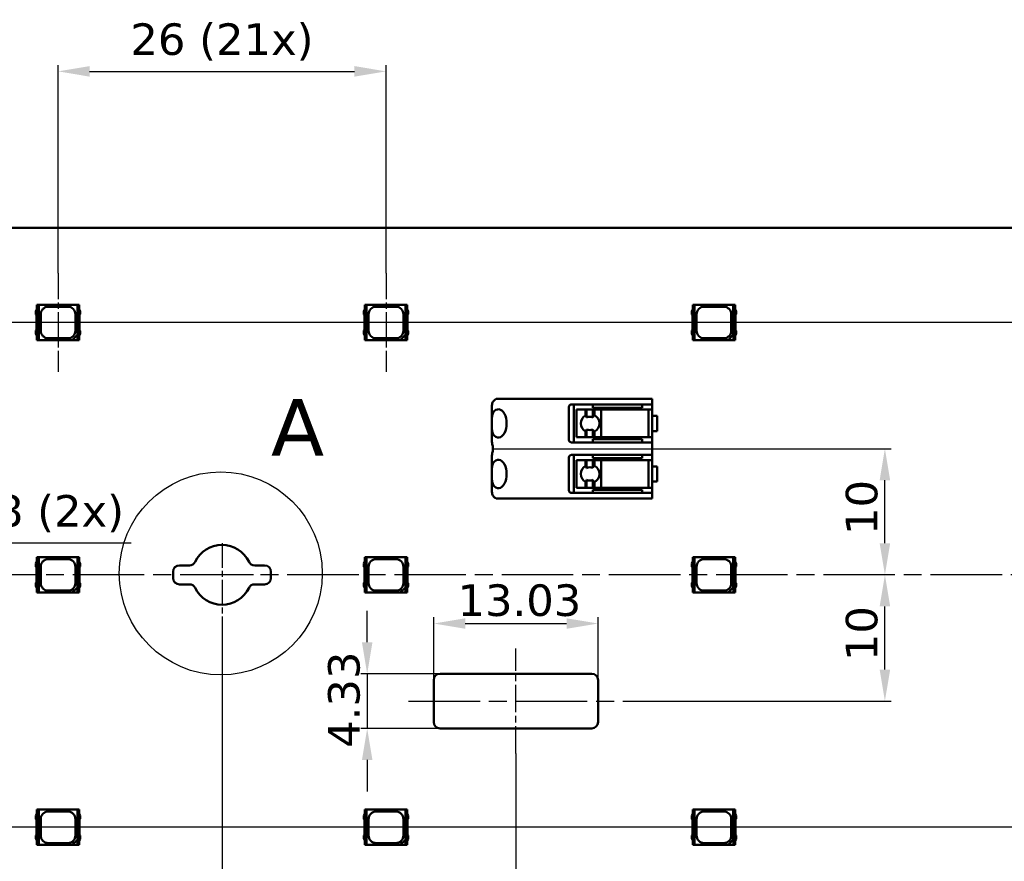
# Model space of a CAD drawing. Header units: millimetres. Extents: x 0 to 841, y 0 to 590.
# Tile 9 of 26: x 192 to 270, y 300 to 367. Entities that reach past the tile are written whole.
import ezdxf

# ---------------------------------------------------------------- set-up
doc = ezdxf.new("R2010")
doc.units = ezdxf.units.MM
doc.linetypes.add('CHAIN', pattern=[0.3543, 0.2362, -0.0295, 0.0591, -0.0295])
doc.linetypes.add('LONG_DASH_DOTTED', pattern=[0.3001, 0.2362, -0.0295, 0.0049, -0.0295])
for name, color, linetype, lineweight in [('Center Mark(ISO)', 7, 'LONG_DASH_DOTTED', 25), ('Centerline(ISO)', 7, 'Continuous', 25), ('Detail Circle Lines(ISO)', 7, 'Continuous', 25), ('Dimensions(ISO)', 7, 'Continuous', 25), ('Visible Edges(ISO)', 7, 'Continuous', 50)]:
    doc.layers.add(name, color=color, linetype=linetype, lineweight=lineweight)
doc.styles.add('Philips-dimensions', font='verdana.ttf')
doc.styles.add('Philips-tekstBigText', font='verdana.ttf')
doc.dimstyles.new('Philips-Oss', dxfattribs={"dimtxt": 2.5, "dimasz": 2.5, "dimexe": 0.5, "dimexo": 0, "dimgap": 0.5, "dimtad": 1, "dimtoh": 1, "dimrnd": 1e-08, "dimdsep": 46, "dimtxsty": 'Philips-dimensions', "dimcen": 0.09, "dimdle": 10, "dimclrd": 7, "dimclre": 7, "dimclrt": 7, "dimazin": 2, "dimtfac": 1, "dimtmove": 0, "dimatfit": 3, "dimfxl": 1, "dimtolj": 1, "dimlwd": 25, "dimlwe": 25, "dimarcsym": 0})

# ---------------------------------------------------------------- blocks, each defined once
blk = doc.blocks.new('*D23')
at = {"layer": 'Defpoints', "color": 0, "linetype": 'Continuous', "transparency": 16777216}
for p in [(229.313, 332.953), (260.388, 332.953), (268.624, 322.953)]:
    blk.add_point(p, dxfattribs=at)
at = {"layer": 'Dimensions(ISO)', "color": 7, "linetype": 'Continuous', "lineweight": 25, "transparency": 16777216}
for p, q in [((229.313, 332.953), (260.888, 332.953)), ((260.388, 325.453), (260.388, 330.453))]:
    blk.add_line(p, q, dxfattribs=at)
at = {"layer": 'Dimensions(ISO)', "color": 7, "linetype": 'Continuous', "transparency": 16777216}
for points in [[(259.972, 330.453), (260.805, 330.453), (260.388, 332.953)], [(259.972, 325.453), (260.805, 325.453), (260.388, 322.953)]]:
    blk.add_solid(points, dxfattribs=at)
at = {"layer": 'Dimensions(ISO)', "color": 7, "linetype": 'Continuous', "lineweight": 25, "transparency": 16777216, "insert": (257.286, 326.114), "char_height": 2.5, "attachment_point": 1, "rotation": 90, "style": 'Philips-dimensions'}
blk.add_mtext('\\A1;10', dxfattribs=at)
blk = doc.blocks.new('*D26')
at = {"layer": 'Defpoints', "color": 0, "linetype": 'Continuous', "transparency": 16777216}
for p in [(180.135, 336.953), (180.135, 328.953), (186.904, 328.953)]:
    blk.add_point(p, dxfattribs=at)
at = {"layer": 'Dimensions(ISO)', "color": 7, "linetype": 'Continuous', "lineweight": 25, "transparency": 16777216}
for p, q in [((180.135, 336.953), (187.404, 336.953)), ((186.904, 334.453), (186.904, 331.453)), ((180.135, 328.953), (187.404, 328.953)), ((186.904, 325.475), (186.904, 328.953)), ((200.634, 325.475), (186.904, 325.475))]:
    blk.add_line(p, q, dxfattribs=at)
at = {"layer": 'Dimensions(ISO)', "color": 7, "linetype": 'Continuous', "transparency": 16777216}
for points in [[(186.487, 334.453), (187.321, 334.453), (186.904, 336.953)], [(186.487, 331.453), (187.321, 331.453), (186.904, 328.953)]]:
    blk.add_solid(points, dxfattribs=at)
at = {"layer": 'Dimensions(ISO)', "color": 7, "linetype": 'Continuous', "lineweight": 25, "transparency": 16777216, "insert": (189.904, 329.279), "char_height": 2.5, "attachment_point": 1, "style": 'Philips-dimensions'}
blk.add_mtext('\\A1;\\fVerdana|b0|i0;\\H2.5000;8 (2x)', dxfattribs=at)
blk = doc.blocks.new('*D28')
at = {"layer": 'Defpoints', "color": 0, "linetype": 'Continuous', "transparency": 16777216}
for p in [(231.135, 308.79), (652.534, 308.79), (652.534, 265.115)]:
    blk.add_point(p, dxfattribs=at)
at = {"layer": 'Dimensions(ISO)', "color": 7, "linetype": 'Continuous', "lineweight": 25, "transparency": 16777216}
for p, q in [((231.135, 308.79), (231.135, 264.615)), ((652.534, 308.79), (652.534, 264.615)), ((233.635, 265.115), (650.034, 265.115))]:
    blk.add_line(p, q, dxfattribs=at)
at = {"layer": 'Dimensions(ISO)', "color": 7, "linetype": 'Continuous', "transparency": 16777216}
for points in [[(233.635, 265.532), (233.635, 264.699), (231.135, 265.115)], [(650.034, 265.532), (650.034, 264.699), (652.534, 265.115)]]:
    blk.add_solid(points, dxfattribs=at)
at = {"layer": 'Dimensions(ISO)', "color": 7, "linetype": 'Continuous', "lineweight": 25, "transparency": 16777216, "insert": (432.795, 268.219), "char_height": 2.5, "attachment_point": 1, "style": 'Philips-dimensions'}
blk.add_mtext('\\A1;421.4±0.2', dxfattribs=at)
blk = doc.blocks.new('*D31')
at = {"layer": 'Defpoints', "color": 0, "linetype": 'Continuous', "transparency": 16777216}
for p in [(220.835, 362.853), (194.835, 346.853), (220.835, 346.853)]:
    blk.add_point(p, dxfattribs=at)
at = {"layer": 'Dimensions(ISO)', "color": 7, "linetype": 'Continuous', "lineweight": 25, "transparency": 16777216}
for p, q in [((194.835, 346.853), (194.835, 363.353)), ((220.835, 346.853), (220.835, 363.353)), ((197.335, 362.853), (218.335, 362.853))]:
    blk.add_line(p, q, dxfattribs=at)
at = {"layer": 'Dimensions(ISO)', "color": 7, "linetype": 'Continuous', "transparency": 16777216}
for points in [[(197.335, 363.27), (197.335, 362.436), (194.835, 362.853)], [(218.335, 363.27), (218.335, 362.436), (220.835, 362.853)]]:
    blk.add_solid(points, dxfattribs=at)
at = {"layer": 'Dimensions(ISO)', "color": 7, "linetype": 'Continuous', "lineweight": 25, "transparency": 16777216, "insert": (200.567, 366.657), "char_height": 2.5, "attachment_point": 1, "style": 'Philips-dimensions'}
blk.add_mtext('\\A1;\\fVerdana|b0|i0;\\H2.5000;26 (21x)', dxfattribs=at)
blk = doc.blocks.new('2dDetail0')
at = {"layer": 'Detail Circle Lines(ISO)'}
blk.add_circle((207.735, 323.07), 8.044, dxfattribs=at)
at = {"layer": 'Detail Circle Lines(ISO)', "insert": (211.713, 332.393), "char_height": 4.5, "attachment_point": 7, "style": 'Philips-tekstBigText'}
blk.add_mtext('A', dxfattribs=at)
blk = doc.blocks.new('*D37')
at = {"layer": 'Defpoints', "color": 0, "linetype": 'Continuous', "transparency": 16777216}
for p in [(304.582, 342.953), (143.883, 322.953), (156.335, 322.953)]:
    blk.add_point(p, dxfattribs=at)
at = {"layer": 'Dimensions(ISO)', "color": 7, "linetype": 'Continuous', "lineweight": 25, "transparency": 16777216}
for p, q in [((304.582, 342.953), (143.383, 342.953)), ((143.883, 340.453), (143.883, 325.453)), ((156.335, 322.953), (143.383, 322.953))]:
    blk.add_line(p, q, dxfattribs=at)
at = {"layer": 'Dimensions(ISO)', "color": 7, "linetype": 'Continuous', "transparency": 16777216}
for points in [[(143.466, 340.453), (144.3, 340.453), (143.883, 342.953)], [(143.466, 325.453), (144.3, 325.453), (143.883, 322.953)]]:
    blk.add_solid(points, dxfattribs=at)
at = {"layer": 'Dimensions(ISO)', "color": 7, "linetype": 'Continuous', "lineweight": 25, "transparency": 16777216, "insert": (140.779, 331.015), "char_height": 2.5, "attachment_point": 1, "rotation": 90, "style": 'Philips-dimensions'}
blk.add_mtext('\\A1;20', dxfattribs=at)
blk = doc.blocks.new('*D38')
at = {"layer": 'Defpoints', "color": 0, "linetype": 'Continuous', "transparency": 16777216}
for p in [(143.883, 322.953), (156.335, 322.953), (281.335, 302.953)]:
    blk.add_point(p, dxfattribs=at)
at = {"layer": 'Dimensions(ISO)', "color": 7, "linetype": 'Continuous', "lineweight": 25, "transparency": 16777216}
for p, q in [((156.335, 322.953), (143.383, 322.953)), ((143.883, 305.453), (143.883, 320.453)), ((281.335, 302.953), (143.383, 302.953))]:
    blk.add_line(p, q, dxfattribs=at)
at = {"layer": 'Dimensions(ISO)', "color": 7, "linetype": 'Continuous', "transparency": 16777216}
for points in [[(143.466, 320.453), (144.3, 320.453), (143.883, 322.953)], [(143.466, 305.453), (144.3, 305.453), (143.883, 302.953)]]:
    blk.add_solid(points, dxfattribs=at)
at = {"layer": 'Dimensions(ISO)', "color": 7, "linetype": 'Continuous', "lineweight": 25, "transparency": 16777216, "insert": (140.779, 311.015), "char_height": 2.5, "attachment_point": 1, "rotation": 90, "style": 'Philips-dimensions'}
blk.add_mtext('\\A1;20', dxfattribs=at)
blk = doc.blocks.new('*D47')
at = {"layer": 'Defpoints', "color": 0, "linetype": 'Continuous', "transparency": 16777216}
for p in [(675.835, 320.578), (207.835, 318.078), (675.835, 256.578)]:
    blk.add_point(p, dxfattribs=at)
at = {"layer": 'Dimensions(ISO)', "color": 7, "linetype": 'Continuous', "lineweight": 25, "transparency": 16777216}
for p, q in [((675.835, 320.578), (675.835, 256.078)), ((207.835, 318.078), (207.835, 256.078)), ((210.335, 256.578), (673.335, 256.578))]:
    blk.add_line(p, q, dxfattribs=at)
at = {"layer": 'Dimensions(ISO)', "color": 7, "linetype": 'Continuous', "transparency": 16777216}
for points in [[(210.335, 256.995), (210.335, 256.161), (207.835, 256.578)], [(673.335, 256.995), (673.335, 256.161), (675.835, 256.578)]]:
    blk.add_solid(points, dxfattribs=at)
at = {"layer": 'Dimensions(ISO)', "color": 7, "linetype": 'Continuous', "lineweight": 25, "transparency": 16777216, "insert": (434.514, 259.692), "char_height": 2.5, "attachment_point": 1, "style": 'Philips-dimensions'}
blk.add_mtext('\\A1;468±0.2', dxfattribs=at)
blk = doc.blocks.new('*D48')
at = {"layer": 'Defpoints', "color": 0, "linetype": 'Continuous', "transparency": 16777216}
for p in [(260.388, 322.953), (260.388, 322.953), (239.648, 312.953)]:
    blk.add_point(p, dxfattribs=at)
at = {"layer": 'Dimensions(ISO)', "color": 7, "linetype": 'Continuous', "lineweight": 25, "transparency": 16777216}
for p, q in [((260.388, 315.453), (260.388, 320.453)), ((239.648, 312.953), (260.888, 312.953))]:
    blk.add_line(p, q, dxfattribs=at)
at = {"layer": 'Dimensions(ISO)', "color": 7, "linetype": 'Continuous', "transparency": 16777216}
for points in [[(259.972, 320.453), (260.805, 320.453), (260.388, 322.953)], [(259.972, 315.453), (260.805, 315.453), (260.388, 312.953)]]:
    blk.add_solid(points, dxfattribs=at)
at = {"layer": 'Dimensions(ISO)', "color": 7, "linetype": 'Continuous', "lineweight": 25, "transparency": 16777216, "insert": (257.286, 316.114), "char_height": 2.5, "attachment_point": 1, "rotation": 90, "style": 'Philips-dimensions'}
blk.add_mtext('\\A1;10', dxfattribs=at)
blk = doc.blocks.new('*D49')
at = {"layer": 'Defpoints', "color": 0, "linetype": 'Continuous', "transparency": 16777216}
for p in [(237.648, 319.097), (224.623, 314.615), (237.648, 314.615)]:
    blk.add_point(p, dxfattribs=at)
at = {"layer": 'Dimensions(ISO)', "color": 7, "linetype": 'Continuous', "lineweight": 25, "transparency": 16777216}
for p, q in [((224.623, 314.615), (224.623, 319.597)), ((237.648, 314.615), (237.648, 319.597)), ((227.123, 319.097), (235.148, 319.097))]:
    blk.add_line(p, q, dxfattribs=at)
at = {"layer": 'Dimensions(ISO)', "color": 7, "linetype": 'Continuous', "transparency": 16777216}
for points in [[(227.123, 319.513), (227.123, 318.68), (224.623, 319.097)], [(235.148, 319.513), (235.148, 318.68), (237.648, 319.097)]]:
    blk.add_solid(points, dxfattribs=at)
at = {"layer": 'Dimensions(ISO)', "color": 7, "linetype": 'Continuous', "lineweight": 25, "transparency": 16777216, "insert": (226.501, 322.201), "char_height": 2.5, "attachment_point": 1, "style": 'Philips-dimensions'}
blk.add_mtext('\\A1;13.03', dxfattribs=at)
blk = doc.blocks.new('*D50')
at = {"layer": 'Defpoints', "color": 0, "linetype": 'Continuous', "transparency": 16777216}
for p in [(225.123, 315.115), (219.344, 310.79), (225.123, 310.79)]:
    blk.add_point(p, dxfattribs=at)
at = {"layer": 'Dimensions(ISO)', "color": 7, "linetype": 'Continuous', "lineweight": 25, "transparency": 16777216}
for p, q in [((219.344, 317.615), (219.344, 320.115)), ((225.123, 315.115), (218.844, 315.115)), ((219.344, 315.115), (219.344, 310.79)), ((225.123, 310.79), (218.844, 310.79)), ((219.344, 308.29), (219.344, 305.79))]:
    blk.add_line(p, q, dxfattribs=at)
at = {"layer": 'Dimensions(ISO)', "color": 7, "linetype": 'Continuous', "transparency": 16777216}
for points in [[(218.927, 317.615), (219.76, 317.615), (219.344, 315.115)], [(218.927, 308.29), (219.76, 308.29), (219.344, 310.79)]]:
    blk.add_solid(points, dxfattribs=at)
at = {"layer": 'Dimensions(ISO)', "color": 7, "linetype": 'Continuous', "lineweight": 25, "transparency": 16777216, "insert": (216.24, 309.242), "char_height": 2.5, "attachment_point": 1, "rotation": 90, "style": 'Philips-dimensions'}
blk.add_mtext('\\A1;4.33', dxfattribs=at)

msp = doc.modelspace()

# ---------------------------------------------------------------- linework, layer by layer
at = {"layer": 'Center Mark(ISO)', "linetype": 'CHAIN', "ltscale": 8.195081}
msp.add_line((207.835, 325.453), (207.835, 318.078), dxfattribs=at)
at = {"layer": 'Center Mark(ISO)', "linetype": 'CHAIN', "ltscale": 5.555937}
msp.add_line((210.335, 322.953), (205.335, 322.953), dxfattribs=at)
at = {"layer": 'Centerline(ISO)', "linetype": 'CHAIN', "ltscale": 8.667317}
for p, q in [((194.835, 346.853), (194.835, 339.053)), ((220.835, 346.853), (220.835, 339.053))]:
    msp.add_line(p, q, dxfattribs=at)
at = {"layer": 'Centerline(ISO)', "linetype": 'CHAIN', "ltscale": 23.990969}
for p, q in [((728.674, 322.953), (156.335, 322.953)), ((222.623, 312.953), (239.648, 312.953))]:
    msp.add_line(p, q, dxfattribs=at)
at = {"layer": 'Centerline(ISO)', "linetype": 'CHAIN', "ltscale": 9.250702}
msp.add_line((231.135, 308.79), (231.135, 317.115), dxfattribs=at)
at = {"layer": 'Visible Edges(ISO)'}
for p, q in [((724.835, 350.453), (158.835, 350.453)), ((193.26, 344.353), (193.16, 344.353)), ((193.16, 344.353), (193.16, 341.553)), ((193.299, 344.353), (193.26, 344.353)), ((193.26, 341.553), (193.26, 344.353)), ((196.371, 344.353), (193.299, 344.353)), ((193.299, 341.553), (193.299, 344.353)), ((196.371, 344.353), (196.371, 341.963)), ((196.41, 344.353), (196.371, 344.353)), ((196.51, 344.353), (196.41, 344.353)), ((196.41, 344.353), (196.41, 341.553)), ((196.51, 341.553), (196.51, 344.353)), ((219.26, 344.353), (219.16, 344.353)), ((219.16, 344.353), (219.16, 341.553)), ((219.299, 344.353), (219.26, 344.353)), ((219.26, 341.553), (219.26, 344.353)), ((222.371, 344.353), (219.299, 344.353)), ((219.299, 341.553), (219.299, 344.353)), ((222.371, 344.353), (222.371, 341.963)), ((222.41, 344.353), (222.371, 344.353)), ((222.51, 344.353), (222.41, 344.353)), ((222.41, 344.353), (222.41, 341.553)), ((222.51, 341.553), (222.51, 344.353)), ((245.26, 344.353), (245.16, 344.353)), ((245.16, 344.353), (245.16, 341.553)), ((245.299, 344.353), (245.26, 344.353)), ((245.26, 341.553), (245.26, 344.353)), ((248.371, 344.353), (245.299, 344.353)), ((245.299, 341.553), (245.299, 344.353)), ((248.371, 344.353), (248.371, 341.963)), ((248.41, 344.353), (248.371, 344.353)), ((248.51, 344.353), (248.41, 344.353)), ((248.41, 344.353), (248.41, 341.553)), ((248.51, 341.553), (248.51, 344.353)), ((193.16, 343.998), (193.085, 343.849)), ((193.085, 343.849), (193.085, 343.595)), ((193.085, 343.595), (193.138, 343.537)), ((193.138, 343.537), (193.138, 342.369)), ((193.46, 342.303), (193.46, 343.603)), ((194.06, 344.203), (195.61, 344.203)), ((196.21, 343.603), (196.21, 342.303)), ((196.514, 344.003), (196.51, 344.003)), ((196.585, 343.856), (196.514, 344.003)), ((196.537, 343.55), (196.585, 343.617)), ((196.537, 342.356), (196.537, 343.55)), ((196.585, 343.617), (196.585, 343.856)), ((219.16, 343.998), (219.085, 343.849)), ((219.085, 343.849), (219.085, 343.595)), ((219.085, 343.595), (219.138, 343.537)), ((219.138, 343.537), (219.138, 342.369)), ((219.46, 342.303), (219.46, 343.603)), ((220.06, 344.203), (221.61, 344.203)), ((222.21, 343.603), (222.21, 342.303)), ((222.514, 344.003), (222.51, 344.003)), ((222.585, 343.856), (222.514, 344.003)), ((222.537, 343.55), (222.585, 343.617)), ((222.537, 342.356), (222.537, 343.55)), ((222.585, 343.617), (222.585, 343.856)), ((245.16, 343.998), (245.085, 343.849)), ((245.085, 343.849), (245.085, 343.595)), ((245.085, 343.595), (245.138, 343.537)), ((245.138, 343.537), (245.138, 342.369)), ((245.46, 342.303), (245.46, 343.603)), ((246.06, 344.203), (247.61, 344.203)), ((248.21, 343.603), (248.21, 342.303)), ((248.514, 344.003), (248.51, 344.003)), ((248.585, 343.856), (248.514, 344.003)), ((248.537, 343.55), (248.585, 343.617)), ((248.537, 342.356), (248.537, 343.55)), ((248.585, 343.617), (248.585, 343.856)), ((193.138, 342.369), (193.085, 342.311)), ((193.085, 342.311), (193.085, 342.056)), ((193.085, 342.056), (193.16, 341.908)), ((195.96, 341.553), (196.371, 341.963)), ((196.371, 341.963), (196.388, 341.981)), ((196.388, 341.981), (196.388, 341.553)), ((196.514, 341.903), (196.585, 342.049)), ((196.585, 342.289), (196.537, 342.356)), ((196.585, 342.049), (196.585, 342.289)), ((219.138, 342.369), (219.085, 342.311)), ((219.085, 342.311), (219.085, 342.056)), ((219.085, 342.056), (219.16, 341.908)), ((221.96, 341.553), (222.371, 341.963)), ((222.371, 341.963), (222.388, 341.981)), ((222.388, 341.981), (222.388, 341.553)), ((222.514, 341.903), (222.585, 342.049)), ((222.585, 342.289), (222.537, 342.356)), ((222.585, 342.049), (222.585, 342.289)), ((245.138, 342.369), (245.085, 342.311)), ((245.085, 342.311), (245.085, 342.056)), ((245.085, 342.056), (245.16, 341.908)), ((247.96, 341.553), (248.371, 341.963)), ((248.371, 341.963), (248.388, 341.981)), ((248.388, 341.981), (248.388, 341.553)), ((248.514, 341.903), (248.585, 342.049)), ((248.585, 342.289), (248.537, 342.356)), ((248.585, 342.049), (248.585, 342.289)), ((193.16, 341.553), (193.26, 341.553)), ((193.26, 341.553), (193.299, 341.553)), ((193.299, 341.553), (195.96, 341.553)), ((195.61, 341.703), (194.06, 341.703)), ((196.388, 341.553), (195.96, 341.553)), ((196.388, 341.553), (196.41, 341.553)), ((196.41, 341.553), (196.51, 341.553)), ((196.51, 341.903), (196.514, 341.903)), ((219.16, 341.553), (219.26, 341.553)), ((219.26, 341.553), (219.299, 341.553)), ((219.299, 341.553), (221.96, 341.553)), ((221.61, 341.703), (220.06, 341.703)), ((222.388, 341.553), (221.96, 341.553)), ((222.388, 341.553), (222.41, 341.553)), ((222.41, 341.553), (222.51, 341.553)), ((222.51, 341.903), (222.514, 341.903)), ((245.16, 341.553), (245.26, 341.553)), ((245.26, 341.553), (245.299, 341.553)), ((245.299, 341.553), (247.96, 341.553)), ((247.61, 341.703), (246.06, 341.703)), ((248.388, 341.553), (247.96, 341.553)), ((248.388, 341.553), (248.41, 341.553)), ((248.41, 341.553), (248.51, 341.553)), ((248.51, 341.903), (248.514, 341.903)), ((230.685, 336.903), (229.56, 336.903)), ((230.685, 336.903), (231.335, 336.903)), ((235.419, 336.903), (231.335, 336.903)), ((235.593, 336.903), (235.419, 336.903)), ((235.535, 336.453), (235.593, 336.453)), ((235.708, 336.903), (235.593, 336.903)), ((235.593, 336.453), (235.708, 336.453)), ((235.708, 336.903), (236.141, 336.903)), ((236.141, 336.453), (235.708, 336.453)), ((235.735, 333.453), (235.735, 336.453)), ((239.935, 336.903), (236.141, 336.903)), ((236.141, 336.453), (239.935, 336.453)), ((237.235, 336.453), (237.235, 336.203)), ((239.935, 336.903), (241.935, 336.903)), ((241.935, 336.453), (239.935, 336.453)), ((241.135, 336.453), (241.135, 336.203)), ((241.935, 336.453), (241.935, 336.903)), ((241.935, 336.453), (241.935, 333.453)), ((229.235, 335.238), (229.235, 336.383)), ((235.335, 333.653), (235.335, 336.253)), ((235.937, 336.053), (235.927, 336.053)), ((235.927, 333.853), (235.927, 336.053)), ((235.937, 336.053), (236.147, 336.053)), ((236.656, 336.053), (236.147, 336.053)), ((236.656, 335.587), (236.656, 336.053)), ((236.734, 336.053), (236.656, 336.053)), ((236.734, 335.421), (236.734, 336.053)), ((237.233, 336.053), (236.734, 336.053)), ((237.233, 335.423), (237.233, 336.053)), ((237.352, 336.053), (237.233, 336.053)), ((237.235, 336.203), (239.95, 336.203)), ((237.352, 335.6), (237.352, 336.053)), ((237.9, 336.053), (237.352, 336.053)), ((239.959, 336.053), (237.9, 336.053)), ((237.9, 333.853), (237.9, 336.053)), ((241.135, 336.203), (239.95, 336.203)), ((239.994, 336.053), (239.959, 336.053)), ((239.994, 336.053), (241.635, 336.053)), ((241.835, 336.053), (241.635, 336.053)), ((241.635, 333.853), (241.635, 336.053)), ((229.235, 334.668), (229.235, 335.238)), ((242.335, 335.553), (241.935, 335.553)), ((242.335, 335.553), (242.335, 334.353)), ((229.235, 333.487), (229.235, 334.668)), ((236.656, 333.853), (236.656, 334.319)), ((236.734, 333.853), (236.734, 334.484)), ((237.233, 333.853), (237.233, 334.483)), ((237.352, 333.853), (237.352, 334.306)), ((241.935, 334.353), (242.335, 334.353)), ((235.593, 333.453), (235.535, 333.453)), ((235.708, 333.453), (235.593, 333.453)), ((235.708, 333.453), (236.141, 333.453)), ((235.927, 333.853), (235.937, 333.853)), ((236.147, 333.853), (235.937, 333.853)), ((239.935, 333.453), (236.141, 333.453)), ((236.147, 333.853), (236.656, 333.853)), ((236.656, 333.853), (236.734, 333.853)), ((236.734, 333.853), (237.233, 333.853)), ((237.233, 333.853), (237.352, 333.853)), ((239.95, 333.703), (237.235, 333.703)), ((237.235, 333.453), (237.235, 333.703)), ((237.352, 333.853), (237.9, 333.853)), ((237.9, 333.853), (239.959, 333.853)), ((239.935, 333.453), (241.935, 333.453)), ((239.95, 333.703), (241.135, 333.703)), ((239.959, 333.853), (239.994, 333.853)), ((241.635, 333.853), (239.994, 333.853)), ((241.135, 333.453), (241.135, 333.703)), ((241.635, 333.853), (241.835, 333.853)), ((241.935, 332.453), (241.935, 333.453)), ((229.235, 331.238), (229.235, 332.419)), ((235.335, 329.653), (235.335, 332.253)), ((235.535, 332.453), (235.593, 332.453)), ((235.593, 332.453), (235.708, 332.453)), ((236.141, 332.453), (235.708, 332.453)), ((235.735, 329.453), (235.735, 332.453)), ((235.937, 332.053), (235.927, 332.053)), ((235.927, 329.853), (235.927, 332.053)), ((235.937, 332.053), (236.147, 332.053)), ((236.141, 332.453), (239.935, 332.453)), ((236.656, 332.053), (236.147, 332.053)), ((236.656, 331.587), (236.656, 332.053)), ((236.734, 332.053), (236.656, 332.053)), ((236.734, 331.421), (236.734, 332.053)), ((237.233, 332.053), (236.734, 332.053)), ((237.233, 331.423), (237.233, 332.053)), ((237.352, 332.053), (237.233, 332.053)), ((237.235, 332.453), (237.235, 332.203)), ((237.235, 332.203), (239.95, 332.203)), ((237.352, 331.6), (237.352, 332.053)), ((237.9, 332.053), (237.352, 332.053)), ((239.959, 332.053), (237.9, 332.053)), ((237.9, 329.853), (237.9, 332.053)), ((241.935, 332.453), (239.935, 332.453)), ((241.135, 332.203), (239.95, 332.203)), ((239.994, 332.053), (239.959, 332.053)), ((239.994, 332.053), (241.635, 332.053)), ((241.135, 332.453), (241.135, 332.203)), ((241.835, 332.053), (241.635, 332.053)), ((241.635, 329.853), (241.635, 332.053)), ((241.935, 332.453), (241.935, 329.453)), ((229.235, 330.668), (229.235, 331.238)), ((242.335, 331.553), (241.935, 331.553)), ((242.335, 331.553), (242.335, 330.353)), ((229.235, 329.523), (229.235, 330.668)), ((236.656, 329.853), (236.656, 330.319)), ((236.734, 329.853), (236.734, 330.484)), ((237.233, 329.853), (237.233, 330.483)), ((237.352, 329.853), (237.352, 330.306)), ((241.935, 330.353), (242.335, 330.353)), ((235.593, 329.453), (235.535, 329.453)), ((235.708, 329.453), (235.593, 329.453)), ((235.708, 329.453), (236.141, 329.453)), ((235.927, 329.853), (235.937, 329.853)), ((236.147, 329.853), (235.937, 329.853)), ((239.935, 329.453), (236.141, 329.453)), ((236.147, 329.853), (236.656, 329.853)), ((236.656, 329.853), (236.734, 329.853)), ((236.734, 329.853), (237.233, 329.853)), ((237.233, 329.853), (237.352, 329.853)), ((239.95, 329.703), (237.235, 329.703)), ((237.235, 329.453), (237.235, 329.703)), ((237.352, 329.853), (237.9, 329.853)), ((237.9, 329.853), (239.959, 329.853)), ((239.935, 329.453), (241.935, 329.453)), ((239.95, 329.703), (241.135, 329.703)), ((239.959, 329.853), (239.994, 329.853)), ((241.635, 329.853), (239.994, 329.853)), ((241.135, 329.453), (241.135, 329.703)), ((241.635, 329.853), (241.835, 329.853)), ((241.935, 329.003), (241.935, 329.453)), ((229.56, 329.003), (230.685, 329.003)), ((231.335, 329.003), (230.685, 329.003)), ((231.335, 329.003), (235.419, 329.003)), ((235.419, 329.003), (235.593, 329.003)), ((235.593, 329.003), (235.708, 329.003)), ((236.141, 329.003), (235.708, 329.003)), ((236.141, 329.003), (239.935, 329.003)), ((241.935, 329.003), (239.935, 329.003)), ((193.16, 323.998), (193.085, 323.849)), ((193.26, 324.353), (193.16, 324.353)), ((193.16, 324.353), (193.16, 321.553)), ((193.299, 324.353), (193.26, 324.353)), ((193.26, 321.553), (193.26, 324.353)), ((196.371, 324.353), (193.299, 324.353)), ((193.299, 321.553), (193.299, 324.353)), ((194.06, 324.203), (195.61, 324.203)), ((196.371, 324.353), (196.371, 321.963)), ((196.41, 324.353), (196.371, 324.353)), ((196.51, 324.353), (196.41, 324.353)), ((196.41, 324.353), (196.41, 321.553)), ((196.51, 321.553), (196.51, 324.353)), ((196.514, 324.003), (196.51, 324.003)), ((196.585, 323.856), (196.514, 324.003)), ((219.16, 323.998), (219.085, 323.849)), ((219.26, 324.353), (219.16, 324.353)), ((219.16, 324.353), (219.16, 321.553)), ((219.299, 324.353), (219.26, 324.353)), ((219.26, 321.553), (219.26, 324.353)), ((222.371, 324.353), (219.299, 324.353)), ((219.299, 321.553), (219.299, 324.353)), ((220.06, 324.203), (221.61, 324.203)), ((222.371, 324.353), (222.371, 321.963)), ((222.41, 324.353), (222.371, 324.353)), ((222.51, 324.353), (222.41, 324.353)), ((222.41, 324.353), (222.41, 321.553)), ((222.51, 321.553), (222.51, 324.353)), ((222.514, 324.003), (222.51, 324.003)), ((222.585, 323.856), (222.514, 324.003)), ((245.16, 323.998), (245.085, 323.849)), ((245.26, 324.353), (245.16, 324.353)), ((245.16, 324.353), (245.16, 321.553)), ((245.299, 324.353), (245.26, 324.353)), ((245.26, 321.553), (245.26, 324.353)), ((248.371, 324.353), (245.299, 324.353)), ((245.299, 321.553), (245.299, 324.353)), ((246.06, 324.203), (247.61, 324.203)), ((248.371, 324.353), (248.371, 321.963)), ((248.41, 324.353), (248.371, 324.353)), ((248.51, 324.353), (248.41, 324.353)), ((248.41, 324.353), (248.41, 321.553)), ((248.51, 321.553), (248.51, 324.353)), ((248.514, 324.003), (248.51, 324.003)), ((248.585, 323.856), (248.514, 324.003)), ((193.085, 323.849), (193.085, 323.595)), ((193.085, 323.595), (193.138, 323.537)), ((193.138, 323.537), (193.138, 322.369)), ((193.46, 322.303), (193.46, 323.603)), ((196.21, 323.603), (196.21, 322.303)), ((196.537, 323.55), (196.585, 323.617)), ((196.537, 322.356), (196.537, 323.55)), ((196.585, 323.617), (196.585, 323.856)), ((203.96, 322.703), (203.96, 323.203)), ((204.46, 323.703), (205.246, 323.703)), ((210.424, 323.703), (211.21, 323.703)), ((211.71, 323.203), (211.71, 322.703)), ((219.085, 323.849), (219.085, 323.595)), ((219.085, 323.595), (219.138, 323.537)), ((219.138, 323.537), (219.138, 322.369)), ((219.46, 322.303), (219.46, 323.603)), ((222.21, 323.603), (222.21, 322.303)), ((222.537, 323.55), (222.585, 323.617)), ((222.537, 322.356), (222.537, 323.55)), ((222.585, 323.617), (222.585, 323.856)), ((245.085, 323.849), (245.085, 323.595)), ((245.085, 323.595), (245.138, 323.537)), ((245.138, 323.537), (245.138, 322.369)), ((245.46, 322.303), (245.46, 323.603)), ((248.21, 323.603), (248.21, 322.303)), ((248.537, 323.55), (248.585, 323.617)), ((248.537, 322.356), (248.537, 323.55)), ((248.585, 323.617), (248.585, 323.856)), ((193.138, 322.369), (193.085, 322.311)), ((193.085, 322.311), (193.085, 322.056)), ((193.085, 322.056), (193.16, 321.908)), ((195.61, 321.703), (194.06, 321.703)), ((195.96, 321.553), (196.371, 321.963)), ((196.371, 321.963), (196.388, 321.981)), ((196.388, 321.981), (196.388, 321.553)), ((196.51, 321.903), (196.514, 321.903)), ((196.514, 321.903), (196.585, 322.049)), ((196.585, 322.289), (196.537, 322.356)), ((196.585, 322.049), (196.585, 322.289)), ((205.246, 322.203), (204.46, 322.203)), ((211.21, 322.203), (210.424, 322.203)), ((219.138, 322.369), (219.085, 322.311)), ((219.085, 322.311), (219.085, 322.056)), ((219.085, 322.056), (219.16, 321.908)), ((221.61, 321.703), (220.06, 321.703)), ((221.96, 321.553), (222.371, 321.963)), ((222.371, 321.963), (222.388, 321.981)), ((222.388, 321.981), (222.388, 321.553)), ((222.51, 321.903), (222.514, 321.903)), ((222.514, 321.903), (222.585, 322.049)), ((222.585, 322.289), (222.537, 322.356)), ((222.585, 322.049), (222.585, 322.289)), ((245.138, 322.369), (245.085, 322.311)), ((245.085, 322.311), (245.085, 322.056)), ((245.085, 322.056), (245.16, 321.908)), ((247.61, 321.703), (246.06, 321.703)), ((247.96, 321.553), (248.371, 321.963)), ((248.371, 321.963), (248.388, 321.981)), ((248.388, 321.981), (248.388, 321.553)), ((248.51, 321.903), (248.514, 321.903)), ((248.514, 321.903), (248.585, 322.049)), ((248.585, 322.289), (248.537, 322.356)), ((248.585, 322.049), (248.585, 322.289)), ((193.16, 321.553), (193.26, 321.553)), ((193.26, 321.553), (193.299, 321.553)), ((193.299, 321.553), (195.96, 321.553)), ((196.388, 321.553), (195.96, 321.553)), ((196.388, 321.553), (196.41, 321.553)), ((196.41, 321.553), (196.51, 321.553)), ((219.16, 321.553), (219.26, 321.553)), ((219.26, 321.553), (219.299, 321.553)), ((219.299, 321.553), (221.96, 321.553)), ((222.388, 321.553), (221.96, 321.553)), ((222.388, 321.553), (222.41, 321.553)), ((222.41, 321.553), (222.51, 321.553)), ((245.16, 321.553), (245.26, 321.553)), ((245.26, 321.553), (245.299, 321.553)), ((245.299, 321.553), (247.96, 321.553)), ((248.388, 321.553), (247.96, 321.553)), ((248.388, 321.553), (248.41, 321.553)), ((248.41, 321.553), (248.51, 321.553)), ((224.623, 311.29), (224.623, 314.615)), ((225.123, 315.115), (237.148, 315.115)), ((237.648, 314.615), (237.648, 311.29)), ((237.148, 310.79), (225.123, 310.79)), ((193.16, 303.998), (193.085, 303.849)), ((193.085, 303.849), (193.085, 303.595)), ((193.26, 304.353), (193.16, 304.353)), ((193.16, 304.353), (193.16, 301.553)), ((193.299, 304.353), (193.26, 304.353)), ((193.26, 301.553), (193.26, 304.353)), ((196.371, 304.353), (193.299, 304.353)), ((193.299, 301.553), (193.299, 304.353)), ((194.06, 304.203), (195.61, 304.203)), ((196.371, 304.353), (196.371, 301.963)), ((196.41, 304.353), (196.371, 304.353)), ((196.51, 304.353), (196.41, 304.353)), ((196.41, 304.353), (196.41, 301.553)), ((196.51, 301.553), (196.51, 304.353)), ((196.514, 304.003), (196.51, 304.003)), ((196.585, 303.856), (196.514, 304.003)), ((196.585, 303.617), (196.585, 303.856)), ((219.16, 303.998), (219.085, 303.849)), ((219.085, 303.849), (219.085, 303.595)), ((219.26, 304.353), (219.16, 304.353)), ((219.16, 304.353), (219.16, 301.553)), ((219.299, 304.353), (219.26, 304.353)), ((219.26, 301.553), (219.26, 304.353)), ((222.371, 304.353), (219.299, 304.353)), ((219.299, 301.553), (219.299, 304.353)), ((220.06, 304.203), (221.61, 304.203)), ((222.371, 304.353), (222.371, 301.963)), ((222.41, 304.353), (222.371, 304.353)), ((222.51, 304.353), (222.41, 304.353)), ((222.41, 304.353), (222.41, 301.553)), ((222.51, 301.553), (222.51, 304.353)), ((222.514, 304.003), (222.51, 304.003)), ((222.585, 303.856), (222.514, 304.003)), ((222.585, 303.617), (222.585, 303.856)), ((245.16, 303.998), (245.085, 303.849)), ((245.085, 303.849), (245.085, 303.595)), ((245.26, 304.353), (245.16, 304.353)), ((245.16, 304.353), (245.16, 301.553)), ((245.299, 304.353), (245.26, 304.353)), ((245.26, 301.553), (245.26, 304.353)), ((248.371, 304.353), (245.299, 304.353)), ((245.299, 301.553), (245.299, 304.353)), ((246.06, 304.203), (247.61, 304.203)), ((248.371, 304.353), (248.371, 301.963)), ((248.41, 304.353), (248.371, 304.353)), ((248.51, 304.353), (248.41, 304.353)), ((248.41, 304.353), (248.41, 301.553)), ((248.51, 301.553), (248.51, 304.353)), ((248.514, 304.003), (248.51, 304.003)), ((248.585, 303.856), (248.514, 304.003)), ((248.585, 303.617), (248.585, 303.856)), ((193.085, 303.595), (193.138, 303.537)), ((193.138, 303.537), (193.138, 302.369)), ((193.46, 302.303), (193.46, 303.603)), ((196.21, 303.603), (196.21, 302.303)), ((196.537, 303.55), (196.585, 303.617)), ((196.537, 302.356), (196.537, 303.55)), ((219.085, 303.595), (219.138, 303.537)), ((219.138, 303.537), (219.138, 302.369)), ((219.46, 302.303), (219.46, 303.603)), ((222.21, 303.603), (222.21, 302.303)), ((222.537, 303.55), (222.585, 303.617)), ((222.537, 302.356), (222.537, 303.55)), ((245.085, 303.595), (245.138, 303.537)), ((245.138, 303.537), (245.138, 302.369)), ((245.46, 302.303), (245.46, 303.603)), ((248.21, 303.603), (248.21, 302.303)), ((248.537, 303.55), (248.585, 303.617)), ((248.537, 302.356), (248.537, 303.55)), ((193.138, 302.369), (193.085, 302.311)), ((193.085, 302.311), (193.085, 302.056)), ((196.585, 302.289), (196.537, 302.356)), ((196.585, 302.049), (196.585, 302.289)), ((219.138, 302.369), (219.085, 302.311)), ((219.085, 302.311), (219.085, 302.056)), ((222.585, 302.289), (222.537, 302.356)), ((222.585, 302.049), (222.585, 302.289)), ((245.138, 302.369), (245.085, 302.311)), ((245.085, 302.311), (245.085, 302.056)), ((248.585, 302.289), (248.537, 302.356)), ((248.585, 302.049), (248.585, 302.289)), ((193.085, 302.056), (193.16, 301.908)), ((193.16, 301.553), (193.26, 301.553)), ((193.26, 301.553), (193.299, 301.553)), ((193.299, 301.553), (195.96, 301.553)), ((195.61, 301.703), (194.06, 301.703)), ((195.96, 301.553), (196.371, 301.963)), ((196.388, 301.553), (195.96, 301.553)), ((196.371, 301.963), (196.388, 301.981)), ((196.388, 301.981), (196.388, 301.553)), ((196.388, 301.553), (196.41, 301.553)), ((196.41, 301.553), (196.51, 301.553)), ((196.51, 301.903), (196.514, 301.903)), ((196.514, 301.903), (196.585, 302.049)), ((219.085, 302.056), (219.16, 301.908)), ((219.16, 301.553), (219.26, 301.553)), ((219.26, 301.553), (219.299, 301.553)), ((219.299, 301.553), (221.96, 301.553)), ((221.61, 301.703), (220.06, 301.703)), ((221.96, 301.553), (222.371, 301.963)), ((222.388, 301.553), (221.96, 301.553)), ((222.371, 301.963), (222.388, 301.981)), ((222.388, 301.981), (222.388, 301.553)), ((222.388, 301.553), (222.41, 301.553)), ((222.41, 301.553), (222.51, 301.553)), ((222.51, 301.903), (222.514, 301.903)), ((222.514, 301.903), (222.585, 302.049)), ((245.085, 302.056), (245.16, 301.908)), ((245.16, 301.553), (245.26, 301.553)), ((245.26, 301.553), (245.299, 301.553)), ((245.299, 301.553), (247.96, 301.553)), ((247.61, 301.703), (246.06, 301.703)), ((247.96, 301.553), (248.371, 301.963)), ((248.388, 301.553), (247.96, 301.553)), ((248.371, 301.963), (248.388, 301.981)), ((248.388, 301.981), (248.388, 301.553)), ((248.388, 301.553), (248.41, 301.553)), ((248.41, 301.553), (248.51, 301.553)), ((248.51, 301.903), (248.514, 301.903)), ((248.514, 301.903), (248.585, 302.049))]:
    msp.add_line(p, q, dxfattribs=at)
for centre, radius, start, end in [((194.06, 343.603), 0.6, 90, 180), ((195.61, 343.603), 0.6, 0, 90), ((220.06, 343.603), 0.6, 90, 180), ((221.61, 343.603), 0.6, 0, 90), ((246.06, 343.603), 0.6, 90, 180), ((247.61, 343.603), 0.6, 0, 90), ((194.06, 342.303), 0.6, 180, 270), ((195.61, 342.303), 0.6, 270, 0), ((220.06, 342.303), 0.6, 180, 270), ((221.61, 342.303), 0.6, 270, 0), ((246.06, 342.303), 0.6, 180, 270), ((247.61, 342.303), 0.6, 270, 0), ((235.535, 336.253), 0.2, 125.26439, 180), ((235.535, 333.653), 0.2, 180, 234.73561), ((235.535, 332.253), 0.2, 125.26439, 180), ((235.535, 329.653), 0.2, 180, 234.73561), ((207.835, 322.953), 2.375, 25.77408, 154.22826), ((194.06, 323.603), 0.6, 90, 180), ((195.61, 323.603), 0.6, 0, 90), ((205.246, 324.203), 0.5, 270, 334.22826), ((210.424, 324.203), 0.5, 205.75891, 269.99999), ((220.06, 323.603), 0.6, 90, 180), ((221.61, 323.603), 0.6, 0, 90), ((246.06, 323.603), 0.6, 90, 180), ((247.61, 323.603), 0.6, 0, 90), ((204.46, 323.203), 0.5, 90, 180), ((211.21, 323.203), 0.5, 0, 90), ((204.46, 322.703), 0.5, 180, 270), ((211.21, 322.703), 0.5, 270, 0), ((194.06, 322.303), 0.6, 180, 270), ((195.61, 322.303), 0.6, 270, 0), ((205.246, 321.703), 0.5, 25.77142, 89.99999), ((207.835, 322.953), 2.375, 205.77415, 334.22585), ((205.708, 321.926), 0.0127, 205.62705, 206.13349), ((210.424, 321.703), 0.5, 90.00001, 154.22858), ((209.962, 321.926), 0.0127, 333.86651, 334.37295), ((220.06, 322.303), 0.6, 180, 270), ((221.61, 322.303), 0.6, 270, 0), ((246.06, 322.303), 0.6, 180, 270), ((247.61, 322.303), 0.6, 270, 0), ((225.123, 314.615), 0.5, 90, 180), ((237.148, 314.615), 0.5, 0, 90), ((225.123, 311.29), 0.5, 180, 270), ((237.148, 311.29), 0.5, 270, 0), ((194.06, 303.603), 0.6, 90, 180), ((195.61, 303.603), 0.6, 0, 90), ((220.06, 303.603), 0.6, 90, 180), ((221.61, 303.603), 0.6, 0, 90), ((246.06, 303.603), 0.6, 90, 180), ((247.61, 303.603), 0.6, 0, 90), ((194.06, 302.303), 0.6, 180, 270), ((195.61, 302.303), 0.6, 270, 0), ((220.06, 302.303), 0.6, 180, 270), ((221.61, 302.303), 0.6, 270, 0), ((246.06, 302.303), 0.6, 180, 270), ((247.61, 302.303), 0.6, 270, 0)]:
    msp.add_arc(centre, radius, start, end, dxfattribs=at)
for centre, major_axis, ratio, start_param, end_param in [((230.038, 334.865), (0, 2.2), 0.57735, 0.386416, 0.586389), ((229.747, 334.953), (0, 1.125), 0.57735, 2.454857, 6.969921), ((236.998, 334.953), (0, 0.721), 0.99863, 0.495157, 2.646436), ((236.594, 334.953), (0, 0.668), 0.292372, 5.490353, 5.96388), ((236.985, 334.953), (0, 0.532), 0.99863, 5.796684, 6.775526), ((237.419, 334.953), (0, 0.669), 0.390731, 0.25813, 0.792262), ((237.034, 334.953), (0, -0.721), 0.99863, 0.457682, 2.68391), ((236.594, 334.953), (0, -0.668), 0.292372, 0.319306, 0.792833), ((236.985, 334.953), (0, -0.532), 0.99863, 5.790845, 6.769686), ((237.419, 334.953), (0, -0.669), 0.390731, 5.490923, 6.025056), ((229.747, 330.953), (0, 1.125), 0.57735, 2.454857, 6.969921), ((236.998, 330.953), (0, 0.721), 0.99863, 0.495157, 2.646436), ((236.594, 330.953), (0, 0.668), 0.292372, 5.490353, 5.96388), ((236.985, 330.953), (0, 0.532), 0.99863, 5.796684, 6.775526), ((237.419, 330.953), (0, 0.669), 0.390731, 0.25813, 0.792262), ((237.034, 330.953), (0, -0.721), 0.99863, 0.457682, 2.68391), ((236.594, 330.953), (0, -0.668), 0.292372, 0.319306, 0.792833), ((236.985, 330.953), (0, -0.532), 0.99863, 5.790845, 6.769686), ((237.419, 330.953), (0, -0.669), 0.390731, 5.490923, 6.025056), ((230.038, 331.041), (0, 2.2), 0.57735, 2.555204, 2.755176)]:
    msp.add_ellipse(centre, major_axis=major_axis, ratio=ratio, start_param=start_param, end_param=end_param, dxfattribs=at)
for points, knots in [([(229.335, 336.698), (229.327, 336.688), (229.319, 336.678), (229.26, 336.594), (229.235, 336.49), (229.235, 336.383)], [0.07827856, 0.07827856, 0.07827856, 0.07827856, 0.08376967, 0.08376967, 0.12593974, 0.12593974, 0.12593974, 0.12593974]), ([(235.419, 336.416), (235.422, 336.418), (235.425, 336.42), (235.441, 336.43), (235.457, 336.438), (235.489, 336.448), (235.505, 336.451), (235.524, 336.453), (235.529, 336.453), (235.535, 336.453)], [0.06853262, 0.06853262, 0.06853262, 0.06853262, 0.06949667, 0.06949667, 0.07433482, 0.07433482, 0.07917297, 0.07917297, 0.08103507, 0.08103507, 0.08103507, 0.08103507]), ([(229.235, 335.238), (229.235, 335.269), (229.235, 335.299), (229.237, 335.452), (229.243, 335.567), (229.28, 335.718), (229.302, 335.776), (229.335, 335.823)], [0.20389947, 0.20389947, 0.20389947, 0.20389947, 0.21286643, 0.21286643, 0.24954585, 0.24954585, 0.27213395, 0.27213395, 0.27213395, 0.27213395]), ([(229.335, 334.083), (229.302, 334.13), (229.28, 334.188), (229.243, 334.339), (229.237, 334.453), (229.235, 334.606), (229.235, 334.637), (229.235, 334.668)], [0.08024006, 0.08024006, 0.08024006, 0.08024006, 0.10282816, 0.10282816, 0.13950758, 0.13950758, 0.14847455, 0.14847455, 0.14847455, 0.14847455]), ([(229.253, 333.329), (229.254, 333.322), (229.256, 333.316), (229.269, 333.266), (229.283, 333.209), (229.306, 333.085), (229.313, 333.017), (229.313, 332.888), (229.306, 332.82), (229.283, 332.696), (229.269, 332.64), (229.256, 332.589), (229.254, 332.583), (229.253, 332.577)], [0.12124754, 0.12124754, 0.12124754, 0.12124754, 0.12399943, 0.12399943, 0.14334845, 0.14334845, 0.16269746, 0.16269746, 0.18204647, 0.18204647, 0.20139548, 0.20139548, 0.20414738, 0.20414738, 0.20414738, 0.20414738]), ([(235.535, 333.453), (235.529, 333.453), (235.524, 333.453), (235.505, 333.455), (235.489, 333.458), (235.457, 333.468), (235.441, 333.476), (235.425, 333.486), (235.422, 333.488), (235.419, 333.49)], [0.01830053, 0.01830053, 0.01830053, 0.01830053, 0.02016263, 0.02016263, 0.02500078, 0.02500078, 0.02983893, 0.02983893, 0.03080299, 0.03080299, 0.03080299, 0.03080299]), ([(229.235, 331.238), (229.235, 331.269), (229.235, 331.299), (229.237, 331.452), (229.243, 331.567), (229.28, 331.718), (229.302, 331.776), (229.335, 331.823)], [0.20389947, 0.20389947, 0.20389947, 0.20389947, 0.21286643, 0.21286643, 0.24954585, 0.24954585, 0.27213395, 0.27213395, 0.27213395, 0.27213395]), ([(235.419, 332.416), (235.422, 332.418), (235.425, 332.42), (235.441, 332.43), (235.457, 332.438), (235.489, 332.448), (235.505, 332.451), (235.524, 332.453), (235.529, 332.453), (235.535, 332.453)], [0.06853262, 0.06853262, 0.06853262, 0.06853262, 0.06949667, 0.06949667, 0.07433482, 0.07433482, 0.07917297, 0.07917297, 0.08103507, 0.08103507, 0.08103507, 0.08103507]), ([(229.335, 330.083), (229.302, 330.13), (229.28, 330.188), (229.243, 330.339), (229.237, 330.453), (229.235, 330.606), (229.235, 330.637), (229.235, 330.668)], [0.08024006, 0.08024006, 0.08024006, 0.08024006, 0.10282816, 0.10282816, 0.13950758, 0.13950758, 0.14847455, 0.14847455, 0.14847455, 0.14847455]), ([(229.235, 329.523), (229.235, 329.416), (229.26, 329.312), (229.319, 329.228), (229.327, 329.218), (229.335, 329.208)], [0.45945793, 0.45945793, 0.45945793, 0.45945793, 0.501628, 0.501628, 0.50711912, 0.50711912, 0.50711912, 0.50711912]), ([(235.535, 329.453), (235.529, 329.453), (235.524, 329.453), (235.505, 329.455), (235.489, 329.458), (235.457, 329.468), (235.441, 329.476), (235.425, 329.486), (235.422, 329.488), (235.419, 329.49)], [0.01830053, 0.01830053, 0.01830053, 0.01830053, 0.02016263, 0.02016263, 0.02500078, 0.02500078, 0.02983893, 0.02983893, 0.03080299, 0.03080299, 0.03080299, 0.03080299])]:
    msp.add_open_spline(points, degree=3, knots=knots, dxfattribs=at)
for points in [[(229.235, 333.487), (229.235, 333.433), (229.24, 333.378), (229.253, 333.329)], [(229.253, 332.577), (229.24, 332.527), (229.235, 332.473), (229.235, 332.419)]]:
    msp.add_open_spline(points, degree=3, dxfattribs=at)

# ---------------------------------------------------------------- block references
at = {"layer": 'Detail Circle Lines(ISO)'}
msp.add_blockref('2dDetail0', (0, 0), dxfattribs=at)

# ---------------------------------------------------------------- dimensions: what is measured, and where the dimension line sits
at = {"layer": 'Dimensions(ISO)', "color": 7, "linetype": 'Continuous', "lineweight": 25}
for base, p1, p2, angle, text, override, picture, middle in [((220.835, 362.853), (194.835, 346.853), (220.835, 346.853), 180, '\\fVerdana|b0|i0;\\H2.5000;<> (21x)', {"dimgap": 0.5, "dimtoh": 0, "dimdec": 2, "dimtol": 0, "dimlim": 0, "dimtp": 0, "dimtm": 0, "dimtdec": 2, "dimtofl": 0, "dimatfit": 1}, '*D31', (207.835, 362.853)), ((186.904, 328.953), (180.135, 336.953), (180.135, 328.953), 90, '\\fVerdana|b0|i0;\\H2.5000;<> (2x)', {"dimgap": 0.5, "dimtih": 1, "dimtoh": 1, "dimdec": 2, "dimtol": 0, "dimlim": 0, "dimtp": 0, "dimtm": 0, "dimtdec": 2, "dimtofl": 0, "dimtmove": 1, "dimatfit": 2}, '*D26', (187.035, 325.475))]:
    dim = msp.add_linear_dim(base=base, p1=p1, p2=p2, angle=angle, text=text, dimstyle='Philips-Oss', override=override, dxfattribs=at)
    dim.commit()
    dim.dimension.update_dxf_attribs({"geometry": picture, "text_midpoint": middle, "dimtype": 160})
for base, p1, p2, angle, override, picture, middle in [((143.883, 322.953), (304.582, 342.953), (156.335, 322.953), 270, {"dimgap": 0.5, "dimtoh": 0, "dimdec": 2, "dimtol": 0, "dimlim": 0, "dimtp": 0, "dimtm": 0, "dimtdec": 2, "dimtofl": 0, "dimatfit": 1}, '*D37', (143.883, 332.953)), ((260.388, 332.953), (268.624, 322.953), (229.313, 332.953), 90, {"dimgap": 0.5, "dimtoh": 0, "dimdec": 2, "dimse1": 1, "dimtol": 0, "dimlim": 0, "dimtp": 0, "dimtm": 0, "dimtdec": 2, "dimtofl": 0, "dimatfit": 1}, '*D23', (260.388, 327.953)), ((143.883, 322.953), (281.335, 302.953), (156.335, 322.953), 90, {"dimgap": 0.5, "dimtoh": 0, "dimdec": 2, "dimtol": 0, "dimlim": 0, "dimtp": 0, "dimtm": 0, "dimtdec": 2, "dimtofl": 0, "dimatfit": 1}, '*D38', (143.883, 312.953)), ((260.388, 322.953), (239.648, 312.953), (260.388, 322.953), 90, {"dimgap": 0.5, "dimtoh": 0, "dimdec": 2, "dimse2": 1, "dimtol": 0, "dimlim": 0, "dimtp": 0, "dimtm": 0, "dimtdec": 2, "dimtofl": 0, "dimatfit": 1}, '*D48', (260.388, 317.953)), ((675.835, 256.578), (207.835, 318.078), (675.835, 320.578), 180, {"dimgap": 0.5, "dimtoh": 0, "dimdec": 2, "dimtol": 1, "dimlim": 0, "dimtp": 0.2, "dimtm": 0.2, "dimtdec": 2, "dimtofl": 0, "dimatfit": 1}, '*D47', (441.835, 256.578)), ((219.343765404, 310.790362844), (225.122881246, 315.115362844), (225.122881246, 310.790362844), 270, {"dimgap": 0.5, "dimtoh": 0, "dimdec": 2, "dimtol": 0, "dimlim": 0, "dimtp": 0, "dimtm": 0, "dimtdec": 2, "dimtofl": 1, "dimatfit": 1}, '*D50', (219.343765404, 312.952862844)), ((652.534, 265.115), (231.135, 308.79), (652.534, 308.79), 180, {"dimgap": 0.5, "dimtoh": 0, "dimdec": 2, "dimtol": 1, "dimlim": 0, "dimtp": 0.2, "dimtm": 0.2, "dimtdec": 2, "dimtofl": 0, "dimatfit": 1}, '*D28', (441.835, 265.115))]:
    dim = msp.add_linear_dim(base=base, p1=p1, p2=p2, angle=angle, dimstyle='Philips-Oss', override=override, dxfattribs=at)
    dim.commit()
    dim.dimension.update_dxf_attribs({"geometry": picture, "text_midpoint": middle, "dimtype": 160})
dim = msp.add_linear_dim(base=(237.647881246, 319.09670707), p1=(224.622881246, 314.615362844), p2=(237.647881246, 314.615362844), dimstyle='Philips-Oss', override={"dimgap": 0.5, "dimtoh": 0, "dimdec": 2, "dimtol": 0, "dimlim": 0, "dimtp": 0, "dimtm": 0, "dimtdec": 2, "dimtofl": 0, "dimatfit": 1}, dxfattribs=at)
dim.commit()
dim.dimension.update_dxf_attribs({"geometry": '*D49', "text_midpoint": (231.135381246, 319.09670707), "dimtype": 160})

doc.saveas('drawing.dxf')
